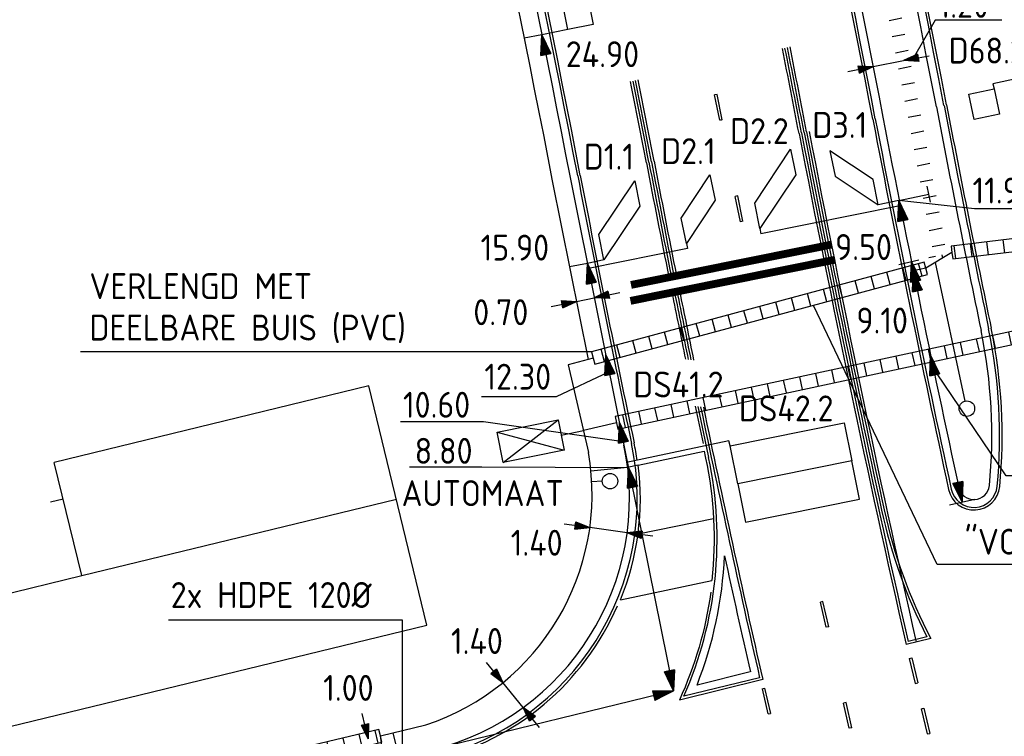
# Model space of a CAD drawing. Extents: x 124708 to 143435, y 487373 to 494715.
# Tile 27 of 32: x 143259 to 143297, y 487486 to 487513. Entities that reach past the tile are written whole.
import ezdxf
from ezdxf.enums import TextEntityAlignment as Align

# ---------------------------------------------------------------- set-up
doc = ezdxf.new("R2010")
doc.units = 0
doc.header["$LTSCALE"] = 0.25
doc.header["$MEASUREMENT"] = 0
doc.linetypes.add('HIDDEN2', pattern=[4.7625, 3.175, -1.5875])
doc.layers.get('0').update_dxf_attribs({"linetype": 'CONTINUOUS'})
for name, color, linetype in [('01-CALQUE', 1, 'CONTINUOUS'), ('BUIS', 1, 'CONTINUOUS'), ('GEBOUW', 252, 'CONTINUOUS'), ('INST-T-CODE', 1, 'CONTINUOUS'), ('INSTALLATIE', 2, 'CONTINUOUS'), ('KABEL-500', 3, 'CONTINUOUS'), ('LUS-T-CODE', 1, 'CONTINUOUS'), ('LUSSEN', 7, 'CONTINUOUS'), ('MAAT-T-CODE', 7, 'CONTINUOUS'), ('MAATVOERING', 7, 'CONTINUOUS'), ('MARKERING', 9, 'CONTINUOUS'), ('ONDERGROND', 7, 'CONTINUOUS'), ('UITSLIJPER', 1, 'CONTINUOUS')]:
    doc.layers.add(name, color=color, linetype=linetype)
doc.styles.add('I020-0', font='isocp.shx', dxfattribs={"height": 1})
doc.styles.add('I020-1', font='ISO.shx', dxfattribs={"height": 2})
doc.styles.add('ISO', font='isocp.shx')

# ---------------------------------------------------------------- blocks, each defined once
blk = doc.blocks.new('V_P2')
for p, q in [((0, 0), (0.78, 0.194)), ((0.78, 0.181), (0, 0)), ((0, 0), (0.78, 0.171)), ((0.78, 0.159), (0, 0)), ((0, 0), (0.78, 0.146)), ((0.78, 0.135), (0, 0)), ((0, 0), (0.78, 0.121)), ((0.78, 0.11), (0, 0)), ((0, 0), (0.78, 0.097)), ((0.78, 0.085), (0, 0)), ((0, 0), (0.78, 0.073)), ((0.78, 0.06), (0, 0)), ((0, 0), (0.78, 0.049)), ((0.78, 0.037), (0, 0)), ((0, 0), (0.78, 0.026)), ((0.78, 0.012), (0, 0)), ((0, 0), (0.78, 0)), ((0.78, -0.194), (0, 0)), ((0, 0), (0.78, -0.097)), ((0, 0), (0.78, -0.146)), ((0, 0), (0.78, -0.049)), ((0, 0), (0.78, 0)), ((0.78, -0.181), (0, 0)), ((0, 0), (0.78, -0.171)), ((0.78, -0.159), (0, 0)), ((0.78, -0.135), (0, 0)), ((0, 0), (0.78, -0.121)), ((0.78, -0.11), (0, 0)), ((0, 0), (0.78, -0.073)), ((0.78, -0.037), (0, 0)), ((0, 0), (0.78, -0.026)), ((0.78, -0.06), (0, 0)), ((0.78, -0.085), (0, 0)), ((0.78, -0.012), (0, 0)), ((0.78, -0.194), (0.78, 0.194))]:
    blk.add_line(p, q)
at = {"layer": 'MAATVOERING', "style": 'I020-0', "flags": 1}
blk.add_attdef('MAAT', (-446006.76, 243439.275), '', height=1, dxfattribs=at)
blk = doc.blocks.new('V_2X1S')
blk.add_3dface([(0, -1), (-1.414, -2.414), (-1.414, -1.414), (0, 0)])
at = {"layer": 'LUS-T-CODE', "linetype": 'CONTINUOUS', "style": 'I020-1'}
blk.add_attdef('LUS', text='', height=1, rotation=348.6224, dxfattribs=at).set_placement((-0.846, -3.314), align=Align.MIDDLE_CENTER)
blk = doc.blocks.new('V_2_5X1S')
blk.add_3dface([(0, -1), (-1.768, -2.768), (-1.768, -1.768), (0, 0)])
at = {"layer": 'LUS-T-CODE', "linetype": 'CONTINUOUS', "style": 'ISO'}
blk.add_attdef('LUS', text='', height=1, rotation=345.3233, dxfattribs=at).set_placement((-1.199, -4.435), align=Align.MIDDLE_CENTER)
blk = doc.blocks.new('V_20X1')
blk.add_3dface([(0.5, 0), (0.5, -20), (-0.5, -20), (-0.5, 0)])
at = {"layer": 'LUS-T-CODE', "linetype": 'CONTINUOUS', "style": 'I020-1'}
blk.add_attdef('LUS', text='', height=1, rotation=345.3228, dxfattribs=at).set_placement((-0.206, -21.765), align=Align.MIDDLE_CENTER)
blk = doc.blocks.new('V_PL')
at = {"layer": 'MAATVOERING'}
for p, q in [((-1, 0), (0, 0)), ((-0.567, 0.142), (0, 0)), ((-0.567, -0.142), (-0.567, 0.142)), ((-0.567, 0.125), (0, 0)), ((-0.567, 0.107), (0, 0)), ((-0.567, 0.089), (0, 0)), ((-0.567, 0.072), (0, 0)), ((-0.567, 0.055), (0, 0)), ((-0.567, 0.037), (0, 0)), ((-0.567, 0.019), (0, 0)), ((-0.567, -0.125), (0, 0)), ((-0.567, -0.089), (0, 0)), ((-0.567, -0.055), (0, 0)), ((-0.567, -0.019), (0, 0)), ((-0.567, -0.142), (0, 0)), ((-0.567, -0.037), (0, 0)), ((-0.567, -0.072), (0, 0)), ((-0.567, -0.107), (0, 0)), ((0, 0), (-0.567, 0))]:
    blk.add_line(p, q, dxfattribs=at)
blk = doc.blocks.new('V_PR')
at = {"layer": 'MAATVOERING'}
for p, q in [((0.567, 0.142), (0, 0)), ((0.567, 0.125), (0, 0)), ((0.567, 0.107), (0, 0)), ((0.567, 0.089), (0, 0)), ((0.567, 0.072), (0, 0)), ((0.567, 0.055), (0, 0)), ((0.567, 0.037), (0, 0)), ((0.567, 0.019), (0, 0)), ((0.567, -0.107), (0, 0)), ((0.567, -0.072), (0, 0)), ((0.567, -0.037), (0, 0)), ((0, 0), (0.567, 0)), ((0, 0), (1, 0)), ((0.567, -0.019), (0, 0)), ((0.567, -0.055), (0, 0)), ((0.567, -0.089), (0, 0)), ((0.567, -0.125), (0, 0)), ((0.567, -0.142), (0, 0)), ((0.567, 0.142), (0.567, -0.142))]:
    blk.add_line(p, q, dxfattribs=at)
at = {"layer": 'MAAT-T-CODE', "linetype": 'CONTINUOUS', "style": 'I020-1'}
blk.add_attdef('MAAT', text='', height=1, rotation=348.6224, dxfattribs=at).set_placement((-3.648, 0.164), align=Align.MIDDLE_CENTER)
blk = doc.blocks.new('V_MAST')
blk.add_circle((0, 0), 0.3)
blk = doc.blocks.new('V_DOORSN')
at = {"layer": 'BUIS', "linetype": 'CONTINUOUS', "style": 'ISO'}
for tag, p in [('1', (0, 3.2)), ('2', (0, 0))]:
    blk.add_attdef(tag, p, '', height=2, dxfattribs=at)
at = {"layer": 'BUIS', "linetype": 'CONTINUOUS', "style": 'ISO', "flags": 1}
for tag in ['4', '5', '3', '7', '6']:
    blk.add_attdef(tag, (0, 0), '', height=1, dxfattribs=at)
blk = doc.blocks.new('NB_KAA0')
at = {"color": 1}
blk.add_3dface([(1189, 0), (1189, 841), (0, 841), (0, 0)], dxfattribs=at)
at = {"color": 5}
blk.add_3dface([(1179, 10), (1179, 831), (25, 831), (25, 10)], dxfattribs=at)
at = {"layer": 'MAATVOERING', "style": 'I020-0', "flags": 1}
for tag in ['PLOTDATUM', 'FILENAAM']:
    blk.add_attdef(tag, (-285681, -974749), '', height=1, dxfattribs=at)
blk = doc.blocks.new('V_AUT')
for p, q in [((-1.2, -0.6), (1.2, 0.6)), ((-1.2, 0.6), (1.2, -0.6))]:
    blk.add_line(p, q)
at = {"color": 3}
for p, q in [((-1.2, 0.6), (1.2, 0.6)), ((-1.2, -0.6), (-1.2, 0.6)), ((1.2, 0.6), (1.2, -0.6)), ((1.2, -0.6), (-1.2, -0.6))]:
    blk.add_line(p, q, dxfattribs=at)
at = {"layer": 'INST-T-CODE', "linetype": 'CONTINUOUS', "style": 'I020-1'}
blk.add_attdef('INST', (-5.38, -1.476), '', height=1, rotation=348.6224, dxfattribs=at)
blk = doc.blocks.new('V_1X1')
at = {"flags": 128}
blk.add_lwpolyline([(0.5, 0), (0.5, -1), (-0.5, -1), (-0.5, 0), (0.5, 0)], dxfattribs=at)
at = {"layer": 'LUS-T-CODE', "linetype": 'CONTINUOUS', "style": 'ISO'}
blk.add_attdef('LUS', text='', height=1, rotation=167.9004, dxfattribs=at).set_placement((-1.003, -2.22), align=Align.MIDDLE_CENTER)

msp = doc.modelspace()

# ---------------------------------------------------------------- hatches: boundary and pattern name
at = {"layer": 'BUIS', "linetype": 'CONTINUOUS'}
h = msp.add_hatch(dxfattribs=at)
h.set_pattern_fill('LINE', color=256, scale=0.1, style=0, pattern_type=2)
h.set_pattern_definition([(191.335463, (0, 0), (0.1248111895, -0.62261317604), [])])
h.paths.add_polyline_path([(143294.027, 487504.336, 0.015036), (143286.593, 487539.123), (143287.078, 487539.242, -0.015027), (143294.516, 487504.444)])
h = msp.add_hatch(dxfattribs=at)
h.set_pattern_fill('LINE', color=256, scale=0.1, style=0, pattern_type=2)
h.set_pattern_definition([(96.819, (143304.674, 487518.456), (-0.630508, -0.075396), [])])
h.paths.add_polyline_path([(143294.715, 487504.489), (143294.681, 487504.736), (143302.15, 487505.63), (143302.184, 487505.382), (143302.218, 487505.134), (143294.749, 487504.241)])
h = msp.add_hatch(dxfattribs=at)
h.set_pattern_fill('LINE', color=256, scale=0.1, style=0, pattern_type=2)
h.set_pattern_definition([(105.1005, (143304.674, 487518.456), (-0.613074, -0.165426), [])])
h.paths.add_polyline_path([(143293.714, 487503.879), (143293.779, 487503.638), (143280.934, 487500.172), (143280.869, 487500.413), (143280.804, 487500.654), (143293.649, 487504.12)])
h = msp.add_hatch(dxfattribs=at)
h.set_pattern_fill('LINE', color=256, scale=0.1, style=0, pattern_type=2)
h.set_pattern_definition([(282.1, (0, 0), (0.62089235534, 0.13310778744), [])])
h.paths.add_polyline_path([(143281.824, 487497.673), (143281.719, 487498.162), (143302.351, 487502.584), (143302.455, 487502.096)])
h = msp.add_hatch(dxfattribs=at)
h.set_pattern_fill('LINE', color=256, scale=0.1, style=0, pattern_type=2)
h.set_pattern_definition([(283.4126, (143283.193, 487479.281), (0.61768, 0.147296), [])])
h.paths.add_polyline_path([(143272.652, 487485.829), (143272.71, 487485.585), (143223.989, 487473.967), (143223.931, 487474.21), (143223.873, 487474.454), (143272.594, 487486.072)])

# ---------------------------------------------------------------- linework, layer by layer
for p, q in [((143282.609, 487496.276), (143285.152, 487496.814)), ((143282.597, 487493.633), (143285.513, 487494.22)), ((143281.921, 487491.078), (143285.443, 487491.823))]:
    msp.add_line(p, q)
at = {"flags": 128}
msp.add_lwpolyline([(143285.152, 487496.814, 0.000108), (143285.207, 487496.554, -0.079532), (143285.445, 487491.824)], format="xyb", dxfattribs=at)
msp.add_arc((143272.267, 487495), 10.42, 337.8889, 7.0328)
at = {"layer": 'BUIS'}
for p, q in [((143294.146, 487492.438), (143289.375, 487502.449)), ((143280.804, 487500.654), (143261.072, 487500.654)), ((143299.065, 487492.438), (143294.146, 487492.438)), ((143273.51, 487490.289), (143264.476, 487490.289)), ((143273.51, 487485.519), (143273.51, 487490.289))]:
    msp.add_line(p, q, dxfattribs=at)
at = {"layer": 'BUIS', "flags": 128}
for points in [[(143294.715, 487504.489), (143294.749, 487504.241), (143302.218, 487505.134), (143302.184, 487505.382), (143302.15, 487505.63), (143294.681, 487504.736)], [(143293.714, 487503.879), (143293.649, 487504.12), (143280.804, 487500.654), (143280.869, 487500.413), (143280.934, 487500.172), (143293.779, 487503.638)], [(143272.652, 487485.829), (143272.594, 487486.072), (143223.873, 487474.454), (143223.931, 487474.21), (143223.989, 487473.967), (143272.71, 487485.585)]]:
    msp.add_lwpolyline(points, close=True, dxfattribs=at)
at = {"layer": 'BUIS'}
msp.add_3dface([(143281.824, 487497.673), (143302.455, 487502.096), (143302.351, 487502.584), (143281.719, 487498.162)], dxfattribs=at)
at = {"layer": 'GEBOUW'}
for p, q in [((143272.206, 487499.338), (143260.06, 487496.387)), ((143274.449, 487490.107), (143272.206, 487499.338)), ((143261.123, 487492.014), (143260.06, 487496.387)), ((143260.405, 487494.97), (143259.919, 487494.851)), ((143261.122, 487492.015), (143273.268, 487494.968)), ((143254.736, 487490.462), (143261.123, 487492.014)), ((143251.657, 487484.57), (143274.449, 487490.108))]:
    msp.add_line(p, q, dxfattribs=at)
at = {"layer": 'KABEL-500'}
for p, q in [((143278.887, 487512.898), (143278.201, 487512.759)), ((143293.89, 487506.43), (143293.756, 487507.051)), ((143292.664, 487506.491), (143293.823, 487506.74)), ((143294.715, 487504.489), (143293.714, 487503.879)), ((143294.327, 487504.402), (143294.355, 487504.269)), ((143280.642, 487504.071), (143279.956, 487503.933)), ((143295.231, 487498.755), (143294.079, 487504.101)), ((143281.771, 487497.917), (143280.487, 487497.62)), ((143279.63, 487497.443), (143280.488, 487497.615)), ((143282.196, 487496.189), (143280.781, 487496.052)), ((143281.217, 487495.661), (143280.812, 487495.64)), ((143272.652, 487485.829), (143274.408, 487486.248)), ((143272.806, 487484.837), (143272.652, 487485.829)), ((143273.266, 487485.464), (143273.148, 487485.947))]:
    msp.add_line(p, q, dxfattribs=at)
at = {"layer": 'KABEL-500', "flags": 128}
for points in [[(143266.178, 487563.847), (143273.118, 487535.495, -0.012497), (143279.288, 487507.253), (143280.675, 487500.36)], [(143274.408, 487486.248, 0.371609), (143280.684, 487496.768)]]:
    msp.add_lwpolyline(points, format="xyb", dxfattribs=at)
msp.add_lwpolyline([(143280.869, 487500.413), (143279.901, 487500.152), (143280.684, 487496.768)], dxfattribs=at)
at = {"layer": 'LUSSEN'}
msp.add_line((143282.054, 487497.056), (143283.963, 487487.568), dxfattribs=at)
at = {"layer": 'LUSSEN', "flags": 128}
msp.add_lwpolyline([(143286.445, 487495.554), (143286.741, 487494.084), (143291.152, 487494.972), (143290.856, 487496.442), (143286.445, 487495.554), (143286.149, 487497.025), (143290.561, 487497.913), (143290.856, 487496.442)], dxfattribs=at)
at = {"layer": 'LUSSEN'}
msp.add_3dface([(143281.083, 487505.18), (143282.471, 487507.26), (143282.667, 487506.279), (143281.279, 487504.2)], dxfattribs=at)
at = {"layer": 'MAAT-T-CODE', "flags": 128}
msp.add_lwpolyline([(143299.435, 487495.867), (143296.813, 487495.871), (143294.121, 487499.845)], dxfattribs=at)
at = {"layer": 'MAATVOERING'}
for p, q in [((143294.067, 487513.464), (143293.224, 487511.981)), ((143296.646, 487513.464), (143294.067, 487513.464)), ((143291.674, 487511.667), (143292.852, 487511.896)), ((143295.584, 487506.173), (143292.664, 487506.491)), ((143297.872, 487506.173), (143295.584, 487506.173)), ((143280.223, 487502.604), (143280.909, 487502.742)), ((143279.445, 487498.936), (143281.475, 487499.883)), ((143276.557, 487498.936), (143279.445, 487498.936)), ((143295.602, 487494.95), (143294.618, 487494.739)), ((143282.179, 487493.67), (143280.737, 487493.869)), ((143278.165, 487486.924), (143277.38, 487487.884)), ((143283.963, 487487.568), (143274.686, 487485.297))]:
    msp.add_line(p, q, dxfattribs=at)
at = {"layer": 'MAATVOERING', "linetype": 'HIDDEN2'}
for p, q in [((143292.664, 487504.032), (143294.08, 487504.347)), ((143293.714, 487503.879), (143293.225, 487503.78))]:
    msp.add_line(p, q, dxfattribs=at)
at = {"layer": 'MAATVOERING', "flags": 128}
for points in [[(143273.428, 487497.959), (143276.634, 487497.959), (143282.127, 487497.184)], [(143273.77, 487496.22), (143276.564, 487496.22), (143282.227, 487496.195)]]:
    msp.add_lwpolyline(points, dxfattribs=at)
at = {"layer": 'MARKERING'}
for p, q in [((143285.647, 487510.592), (143285.549, 487510.572)), ((143285.75, 487509.593), (143285.549, 487510.572)), ((143285.848, 487509.613), (143285.647, 487510.592)), ((143285.848, 487509.613), (143285.75, 487509.593)), ((143285.799, 487509.603), (143285.801, 487509.603)), ((143286.447, 487506.673), (143286.349, 487506.653)), ((143286.55, 487505.673), (143286.349, 487506.653)), ((143286.648, 487505.693), (143286.447, 487506.673)), ((143286.648, 487505.693), (143286.55, 487505.673)), ((143286.599, 487505.683), (143286.601, 487505.684)), ((143289.737, 487491.017), (143289.639, 487490.995)), ((143289.862, 487490.02), (143289.639, 487490.995)), ((143289.96, 487490.042), (143289.737, 487491.017)), ((143289.959, 487490.042), (143289.862, 487490.02)), ((143289.911, 487490.031), (143289.912, 487490.031)), ((143293.897, 487489.587), (143292.948, 487489.355)), ((143293.749, 487489.654), (143293.023, 487489.477)), ((143293.069, 487488.82), (143293.167, 487488.843)), ((143293.069, 487488.819), (143293.299, 487487.846)), ((143293.167, 487488.843), (143293.397, 487487.87)), ((143286.933, 487488.295), (143284.875, 487487.791)), ((143287.411, 487487.999), (143284.194, 487487.212)), ((143287.291, 487488.074), (143284.369, 487487.358)), ((143293.299, 487487.847), (143293.397, 487487.87)), ((143287.388, 487487.646), (143287.486, 487487.669)), ((143287.388, 487487.647), (143287.615, 487486.673)), ((143287.486, 487487.669), (143287.713, 487486.695)), ((143290.627, 487487.117), (143290.53, 487487.095)), ((143290.85, 487486.142), (143290.627, 487487.117)), ((143290.752, 487486.12), (143290.529, 487487.095)), ((143293.529, 487486.873), (143293.627, 487486.896)), ((143293.529, 487486.873), (143293.759, 487485.9)), ((143293.569, 487486.883), (143293.576, 487486.884)), ((143293.627, 487486.897), (143293.857, 487485.924)), ((143287.616, 487486.672), (143287.713, 487486.695)), ((143290.85, 487486.142), (143290.752, 487486.12)), ((143290.801, 487486.131), (143290.803, 487486.132)), ((143293.759, 487485.9), (143293.857, 487485.923))]:
    msp.add_line(p, q, dxfattribs=at)
at = {"layer": 'MARKERING', "flags": 128}
for points in [[(143282.921, 487507.955, 0.001824), (143283.788, 487503.532)], [(143283.906, 487502.943, 0.001064), (143284.43, 487500.366)], [(143284.804, 487498.558, 0.000596), (143285.107, 487497.117)], [(143285.407, 487491.372, -0.072614), (143284.194, 487487.212)]]:
    msp.add_lwpolyline(points, format="xyb", dxfattribs=at)
at = {"layer": 'MARKERING', "const_width": 0.3, "flags": 128}
for points in [[(143290.063, 487504.794), (143282.327, 487503.237)], [(143290.181, 487504.206), (143282.306, 487502.621)]]:
    msp.add_lwpolyline(points, dxfattribs=at)
at = {"layer": 'MARKERING'}
for centre, radius, start, end in [((142711.306, 487397.969), 593.8, 10.891311, 17.379833), ((142711.306, 487397.969), 593.9, 10.891311, 17.379833), ((142711.306, 487397.969), 591, 10.891311, 15.784042), ((142711.306, 487397.969), 591.1, 10.891311, 15.784042), ((142711.306, 487397.969), 579.5, 10.891311, 13.754933), ((142711.306, 487397.969), 579.4, 10.891311, 13.754933), ((142711.306, 487397.969), 588.1, 10.891311, 11.216275), ((142711.306, 487397.969), 588.2, 10.891311, 11.216453), ((142711.306, 487397.969), 588.3, 10.891311, 11.216631), ((142711.306, 487397.969), 588.4, 10.891311, 11.216808), ((142711.306, 487397.969), 582.1, 10.891311, 11.205478), ((142711.306, 487397.969), 582.2, 10.891311, 11.205661), ((142711.306, 487397.969), 582.3, 10.891311, 11.205842), ((142711.306, 487397.969), 582.4, 10.891311, 11.206022), ((143889.691, 487624.705), 606.2, 190.891311, 191.722442), ((143889.691, 487624.705), 606.1, 190.891311, 191.722442), ((143889.691, 487624.705), 609, 190.891311, 192.264633), ((143889.691, 487624.705), 608.9, 190.891311, 192.264633), ((143889.691, 487624.705), 611.9, 190.891311, 192.779292), ((143889.691, 487624.705), 611.8, 190.891311, 192.769761), ((143889.691, 487624.705), 611.7, 190.891311, 192.286131), ((143889.691, 487624.705), 611.6, 190.891311, 192.286122), ((143889.691, 487624.705), 617.6, 190.891311, 191.309269), ((143889.691, 487624.705), 617.8, 190.891311, 191.309291), ((143889.691, 487624.705), 617.7, 190.891311, 191.30928), ((143889.691, 487624.705), 620.6, 190.891311, 191.863869), ((143889.691, 487624.705), 620.5, 190.891311, 191.863869), ((143889.691, 487624.705), 617.8, 191.364936, 191.611877), ((143889.691, 487624.705), 617.7, 191.364934, 191.614948), ((143889.691, 487624.705), 617.6, 191.364932, 191.61802), ((143276.257, 487497.419), 20.4, 354.4708, 11.7224), ((143276.257, 487497.419), 20.3, 354.4708, 11.7224), ((143889.691, 487624.705), 617.8, 191.783153, 191.969542), ((143889.691, 487624.705), 617.7, 191.786255, 192.779169), ((143889.691, 487624.705), 617.6, 191.789358, 192.788361), ((143272.267, 487495), 10.3, 283.7557, 11.8639), ((143272.267, 487495), 10.4, 8.0704, 11.8639), ((143270.551, 487493.447), 15.1, 336.2199, 11.9695), ((143295.567, 487495.549), 1, 192.2646, 354.4708), ((143295.567, 487495.549), 0.9, 192.2646, 354.4708), ((143311.64, 487498.816), 20.1, 192.2861, 207.1176), ((143311.64, 487498.816), 20, 192.2861, 207.481), ((143270.551, 487493.447), 15.4, 338.4514, 357.5067), ((143889.691, 487624.705), 618, 192.326131, 192.751803), ((143272.267, 487495), 10.4, 283.7557, 336.4962)]:
    msp.add_arc(centre, radius, start, end, dxfattribs=at)
at = {"layer": 'ONDERGROND', "flags": 128}
for points in [[(143256.447, 487618.748), (143259.159, 487607.664), (143263.354, 487590.523), (143266.852, 487564.036), (143273.798, 487535.662, -0.012496), (143279.975, 487507.388), (143282.054, 487497.056)], [(143280.406, 487558.837, -0.021378), (143292.053, 487509.712, 0.006235), (143295.107, 487494.844)], [(143274.645, 487485.287, 0.404575), (143282.054, 487497.056)]]:
    msp.add_lwpolyline(points, format="xyb", dxfattribs=at)
at = {"layer": 'ONDERGROND'}
for centre, radius, start, end in [((142711.306, 487397.969), 593.5, 10.891311, 17.379833), ((143889.691, 487624.705), 606.5, 190.891311, 191.722442), ((143889.691, 487624.705), 611.5, 190.891311, 192.779292), ((143276.257, 487497.419), 20, 354.4708, 11.7224), ((143295.567, 487495.549), 0.6, 192.2646, 354.4708)]:
    msp.add_arc(centre, radius, start, end, dxfattribs=at)
at = {"layer": 'UITSLIJPER'}
for p, q in [((143279.882, 487513.1), (143278.887, 487512.898)), ((143292.664, 487506.491), (143291.87, 487506.331)), ((143292.703, 487506.294), (143287.339, 487505.215)), ((143287.3, 487505.411), (143287.339, 487505.215)), ((143284.503, 487504.644), (143280.681, 487503.875)), ((143284.464, 487504.84), (143284.503, 487504.644)), ((143281.279, 487504.2), (143280.642, 487504.071)), ((143286.108, 487497.221), (143282.155, 487496.384)), ((143286.149, 487497.025), (143286.108, 487497.221)), ((143282.609, 487496.276), (143282.196, 487496.189))]:
    msp.add_line(p, q, dxfattribs=at)
at = {"layer": 'UITSLIJPER', "flags": 128}
msp.add_lwpolyline([(143299.998, 487511.796), (143296.296, 487511.003), (143296.347, 487510.809)], dxfattribs=at)

# ---------------------------------------------------------------- block references
at = {"layer": '01-CALQUE', "xscale": 0.5, "yscale": 0.5, "zscale": 0.5}
msp.add_blockref('NB_KAA0', (142840.5, 487374.5), dxfattribs=at)
at = {"layer": 'BUIS', "xscale": 0.5, "yscale": 0.5, "zscale": 0.5}
msp.add_blockref('V_DOORSN', (143261.418, 487501.091), dxfattribs=at).add_auto_attribs({'1': 'VERLENGD MET', '2': 'DEELBARE BUIS (PVC)'})
at = {"layer": 'BUIS'}
ref = msp.add_blockref('V_DOORSN', (143293.431, 487490.494), dxfattribs=dict(at, xscale=0.5, yscale=0.5, zscale=0.5))
ref.add_attrib('7', '"VOL"', (143295.207, 487492.823), dxfattribs={"linetype": 'CONTINUOUS', "height": 1, "style": 'ISO'})
ref = msp.add_blockref('V_DOORSN', (143264.556, 487489.166), dxfattribs=dict(at, xscale=0.5, yscale=0.5, zscale=0.5))
ref.add_attrib('1', '2x HDPE 120%%c', (143264.556, 487490.766), dxfattribs={"linetype": 'CONTINUOUS', "height": 1, "style": 'ISO'})
at = {"layer": 'INSTALLATIE'}
for p in [(143295.294, 487498.462), (143281.517, 487495.661)]:
    msp.add_blockref('V_MAST', p, dxfattribs=at)
at = {"layer": 'INSTALLATIE', "rotation": 11.37759518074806}
msp.add_blockref('V_AUT', (143278.453, 487497.206), dxfattribs=at).add_auto_attribs({'INST': 'AUTOMAAT'})
at = {"layer": 'LUSSEN'}
ref = msp.add_blockref('V_20X1', (143280.372, 487513.198), dxfattribs=dict(at, rotation=191.3723658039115))
ref.add_attrib('LUS', 'D1.2', dxfattribs={"layer": 'LUS-T-CODE', "linetype": 'CONTINUOUS', "height": 1, "style": 'I020-1'}).set_placement((143275.863, 487534.394), align=Align.MIDDLE_CENTER)
ref = msp.add_blockref('V_1X1', (143296.067, 487509.726), dxfattribs=dict(at, rotation=192.0996075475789))
ref.add_attrib('LUS', 'D68.2', dxfattribs={"layer": 'LUS-T-CODE', "linetype": 'CONTINUOUS', "height": 1, "style": 'ISO'}).set_placement((143296.08, 487512.286), align=Align.MIDDLE_CENTER)
ref = msp.add_blockref('V_2X1S', (143291.87, 487506.331), dxfattribs=dict(at, yscale=-1, rotation=11.37759517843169))
ref.add_attrib('LUS', 'D3.1', dxfattribs={"layer": 'LUS-T-CODE', "linetype": 'CONTINUOUS', "height": 1, "style": 'I020-1'}).set_placement((143290.387, 487509.413), align=Align.MIDDLE_CENTER)
ref = msp.add_blockref('V_2_5X1S', (143287.3, 487505.411), dxfattribs=dict(at, rotation=191.3775951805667))
ref.add_attrib('LUS', 'D2.2', dxfattribs={"layer": 'LUS-T-CODE', "linetype": 'CONTINUOUS', "height": 1, "style": 'ISO'}).set_placement((143287.283, 487509.177), align=Align.MIDDLE_CENTER)
ref = msp.add_blockref('V_2X1S', (143284.464, 487504.84), dxfattribs=dict(at, rotation=191.377595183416))
ref.add_attrib('LUS', 'D2.1', dxfattribs={"layer": 'LUS-T-CODE', "linetype": 'CONTINUOUS', "height": 1, "style": 'I020-1'}).set_placement((143284.541, 487508.403), align=Align.MIDDLE_CENTER)
at = {"layer": 'MAATVOERING'}
ref = msp.add_blockref('V_PR', (143292.852, 487511.896), dxfattribs=dict(at, rotation=11.00765664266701))
ref.add_attrib('MAAT', '1.20', dxfattribs={"layer": 'MAAT-T-CODE', "linetype": 'CONTINUOUS', "height": 1, "style": 'I020-1'}).set_placement((143295.172, 487514.05), align=Align.MIDDLE_CENTER)
ref = msp.add_blockref('V_P2', (143278.887, 487512.898), dxfattribs=dict(at, rotation=281.3331746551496))
ref.add_attrib('MAAT', '24.90', dxfattribs={"layer": 'MAAT-T-CODE', "linetype": 'CONTINUOUS', "height": 1, "style": 'I020-1'}).set_placement((143281.224, 487512.145), align=Align.MIDDLE_CENTER)
for name, p, rotation in [('V_PL', (143291.674, 487511.667), 11.00765664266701), ('V_PL', (143280.223, 487502.604), 11.37759518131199), ('V_P2', (143295.107, 487494.844), 102.2463154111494), ('V_PL', (143282.179, 487493.67), 172.164738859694), ('V_P2', (143283.963, 487487.568), 101.3775951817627), ('V_P2', (143283.963, 487487.568), 193.7557984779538), ('V_PL', (143278.165, 487486.924), 129.251331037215)]:
    msp.add_blockref(name, p, dxfattribs=dict(at, rotation=rotation))
at = {"layer": 'MAATVOERING', "linetype": 'HIDDEN2'}
ref = msp.add_blockref('V_P2', (143292.664, 487506.491), dxfattribs=dict(at, rotation=281.646700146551))
ref.add_attrib('MAAT', '11.90', dxfattribs={"layer": 'MAAT-T-CODE', "linetype": 'CONTINUOUS', "height": 1, "style": 'I020-1'}).set_placement((143296.733, 487506.882), align=Align.MIDDLE_CENTER)
at = {"layer": 'MAATVOERING'}
ref = msp.add_blockref('V_P2', (143280.642, 487504.071), dxfattribs=dict(at, rotation=281.3775951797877))
ref.add_attrib('MAAT', '15.90', dxfattribs={"layer": 'MAAT-T-CODE', "linetype": 'CONTINUOUS', "height": 1, "style": 'I020-1'}).set_placement((143277.843, 487504.678), align=Align.MIDDLE_CENTER)
at = {"layer": 'MAATVOERING', "linetype": 'HIDDEN2'}
ref = msp.add_blockref('V_P2', (143293.152, 487504.141), dxfattribs=dict(at, rotation=281.5779027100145))
ref.add_attrib('MAAT', '9.50', dxfattribs={"layer": 'MAAT-T-CODE', "linetype": 'CONTINUOUS', "height": 1, "style": 'I020-1'}).set_placement((143291.302, 487504.701), align=Align.MIDDLE_CENTER)
ref = msp.add_blockref('V_P2', (143293.225, 487503.78), dxfattribs=dict(at, rotation=281.5077975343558))
ref.add_attrib('MAAT', '9.10', dxfattribs={"layer": 'MAAT-T-CODE', "linetype": 'CONTINUOUS', "height": 1, "style": 'I020-1'}).set_placement((143292.023, 487501.863), align=Align.MIDDLE_CENTER)
at = {"layer": 'MAATVOERING', "rotation": 11.37759518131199}
msp.add_blockref('V_PR', (143280.909, 487502.742), dxfattribs=at).add_auto_attribs({'MAAT': '0.70'})
at = {"layer": 'MAATVOERING'}
ref = msp.add_blockref('V_P2', (143281.352, 487500.543), dxfattribs=dict(at, rotation=281.3775951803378))
ref.add_attrib('MAAT', '12.30', dxfattribs={"layer": 'MAAT-T-CODE', "linetype": 'CONTINUOUS', "height": 1, "style": 'I020-1'}).set_placement((143277.955, 487499.694), align=Align.MIDDLE_CENTER)
ref = msp.add_blockref('V_P2', (143293.893, 487500.53), dxfattribs=dict(at, rotation=281.8223888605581))
ref.add_attrib('MAAT', '5.80', dxfattribs={"layer": 'MAAT-T-CODE', "linetype": 'CONTINUOUS', "height": 1, "style": 'I020-1'}).set_placement((143298.153, 487496.503), align=Align.MIDDLE_CENTER)
ref = msp.add_blockref('V_P2', (143281.878, 487497.929), dxfattribs=dict(at, rotation=281.3775952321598))
ref.add_attrib('MAAT', '10.60', dxfattribs={"layer": 'MAAT-T-CODE', "linetype": 'CONTINUOUS', "height": 1, "style": 'I020-1'}).set_placement((143274.82, 487498.612), align=Align.MIDDLE_CENTER)
ref = msp.add_blockref('V_P2', (143282.227, 487496.195), dxfattribs=dict(at, rotation=281.3775951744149))
ref.add_attrib('MAAT', '8.80', dxfattribs={"layer": 'MAAT-T-CODE', "linetype": 'CONTINUOUS', "height": 1, "style": 'I020-1'}).set_placement((143275.091, 487496.831), align=Align.MIDDLE_CENTER)
ref = msp.add_blockref('V_PR', (143280.737, 487493.869), dxfattribs=dict(at, rotation=172.164738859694))
ref.add_attrib('MAAT', '1.40', dxfattribs={"layer": 'MAAT-T-CODE', "linetype": 'CONTINUOUS', "height": 1, "style": 'I020-1'}).set_placement((143278.684, 487493.284), align=Align.MIDDLE_CENTER)
ref = msp.add_blockref('V_PR', (143277.38, 487487.884), dxfattribs=dict(at, rotation=129.251331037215))
ref.add_attrib('MAAT', '1.40', dxfattribs={"layer": 'MAAT-T-CODE', "linetype": 'CONTINUOUS', "height": 1, "style": 'I020-1'}).set_placement((143276.377, 487489.49), align=Align.MIDDLE_CENTER)
ref = msp.add_blockref('V_PR', (143272.18, 487485.716), dxfattribs=dict(at, rotation=103.4126198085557))
ref.add_attrib('MAAT', '1.00', dxfattribs={"layer": 'MAAT-T-CODE', "linetype": 'CONTINUOUS', "height": 1, "style": 'I020-1'}).set_placement((143271.416, 487487.679), align=Align.MIDDLE_CENTER)

# ---------------------------------------------------------------- texts
at = {"layer": 'LUS-T-CODE', "linetype": 'CONTINUOUS'}
for s, style, p in [('D1.1', 'ISO', (143280.503, 487507.689)), ('DS41.2', 'ISO', (143282.413, 487498.894)), ('DS42.2', 'I020-1', (143286.492, 487497.971))]:
    msp.add_text(s, height=1, dxfattribs=dict(at, style=style)).set_placement(p)

doc.saveas('drawing.dxf')
